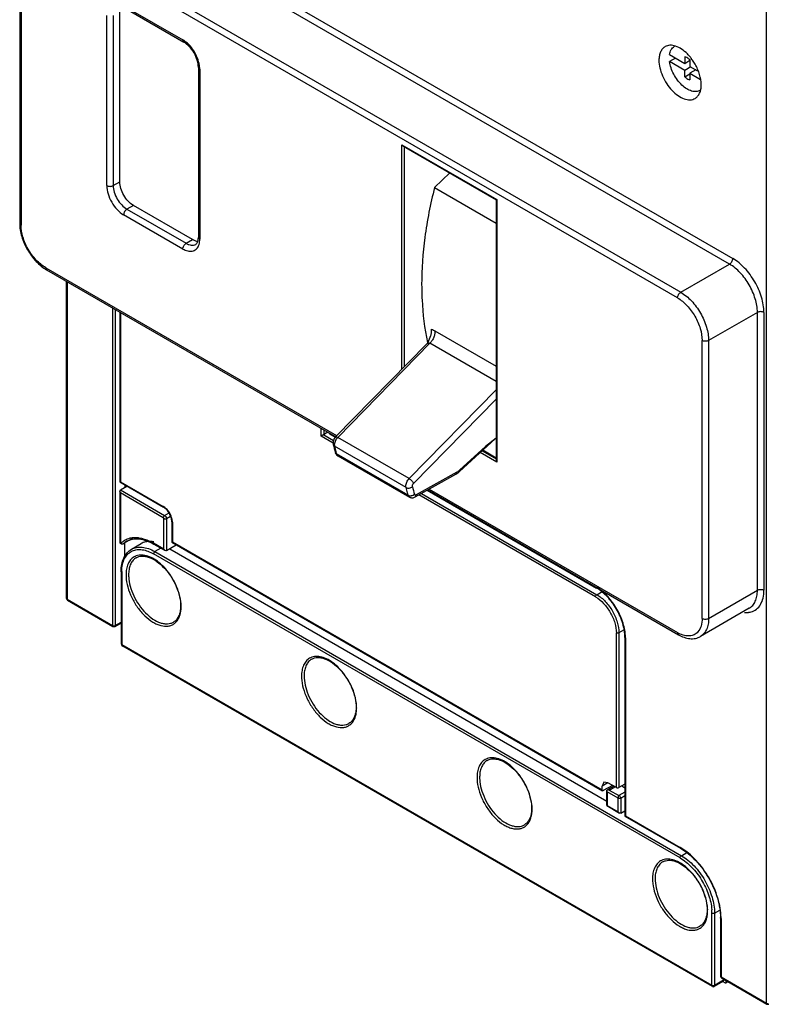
# Model space of a CAD drawing. Header units: millimetres. Extents: x 20 to 158, y 29 to 220.
# Tile 1 of 9: x 20 to 102, y 29 to 137. Entities that reach past the tile are written whole.
import ezdxf

# ---------------------------------------------------------------- set-up
doc = ezdxf.new("R2010")
doc.units = ezdxf.units.MM
doc.header["$LTSCALE"] = 16.212706
doc.layers.get('0').update_dxf_attribs({"linetype": 'CONTINUOUS'})

msp = doc.modelspace()

# ---------------------------------------------------------------- linework, layer by layer
at = {"color": 7, "linetype": 'Continuous'}
for p, q in [((29.24, 150.24), (97.97, 110.55)), ((97.62, 109.94), (28.88, 149.62)), ((91.96, 106.27), (23.23, 145.95)), ((23.58, 146.56), (92.31, 106.88)), ((20.4, 144.61), (20.4, 114.4)), ((20.55, 144.4), (20.55, 114.19)), ((101.65, 29.57), (101.65, 143.71)), ((31.29, 118.89), (31.29, 137.38)), ((31.71, 138.04), (38.15, 134.32)), ((31.82, 137.81), (38.25, 134.09)), ((29.87, 118.48), (29.87, 136.98)), ((30.58, 136.98), (30.58, 118.48)), ((38.25, 134.09), (38.15, 134.32)), ((91.1, 132.73), (92.75, 131.77)), ((91.75, 132.35), (91.1, 131.97)), ((92.75, 131.01), (91.1, 131.97)), ((92.75, 132.49), (92.75, 131.77)), ((92.75, 131.77), (93.32, 132.1)), ((93.32, 132.06), (93.27, 132.08)), ((93.32, 132.16), (93.32, 131.44)), ((39.84, 131.34), (39.84, 112.85)), ((39.99, 131.14), (39.84, 131.34)), ((39.99, 131.14), (39.99, 112.64)), ((93.41, 131.39), (92.75, 131.01)), ((92.75, 130.3), (92.75, 131.01)), ((93.32, 131.44), (94.14, 130.97)), ((93.97, 131.07), (93.32, 130.69)), ((93.32, 130.69), (93.32, 129.97)), ((93.32, 130.69), (94.47, 130.02)), ((92.75, 130.3), (93.32, 130.62)), ((94.46, 128.84), (94.42, 128.82)), ((61.98, 98.5), (61.98, 122.92)), ((61.98, 122.92), (72.3, 116.96)), ((61.98, 122.92), (62.12, 122.77)), ((62.12, 122.77), (72.24, 116.92)), ((62.26, 98.79), (62.26, 122.69)), ((30.58, 118.48), (31.29, 118.89)), ((67.18, 119.85), (65.53, 118.27)), ((65.53, 118.27), (72.24, 114.4)), ((72.24, 116.92), (72.3, 116.96)), ((72.24, 116.92), (72.24, 88.61)), ((72.3, 116.96), (72.3, 88.41)), ((32.77, 116.32), (32.07, 115.91)), ((32.07, 115.91), (38.5, 112.2)), ((39.21, 112.6), (32.77, 116.32)), ((38.15, 111.58), (31.71, 115.3)), ((20.4, 114.4), (20.55, 114.19)), ((38.5, 112.2), (39.21, 112.6)), ((39.84, 112.85), (39.99, 112.64)), ((23.23, 109.55), (23.33, 109.32)), ((23.23, 109.55), (54.85, 91.29)), ((23.33, 109.32), (54.78, 91.16)), ((92.31, 106.88), (97.62, 109.94)), ((25.5, 73.57), (25.5, 108.07)), ((25.56, 108.03), (25.56, 73.49)), ((30.51, 105.17), (30.51, 70.64)), ((30.79, 105.01), (30.79, 70.64)), ((31.3, 104.73), (31.3, 86.25)), ((31.36, 104.65), (31.36, 86.28)), ((100.65, 104.69), (95.35, 101.63)), ((100.65, 74.48), (100.65, 104.69)), ((101.36, 104.69), (101.36, 74.48)), ((65.55, 102.7), (72.24, 98.84)), ((54.77, 91.14), (64.7, 101.28)), ((65.02, 101.33), (55, 91.1)), ((64.83, 101.45), (64.7, 101.28)), ((64.77, 101.42), (64.77, 101.39)), ((64.79, 101.45), (64.8, 101.41)), ((72.24, 97.16), (65.02, 101.33)), ((94.64, 71.42), (94.64, 101.63)), ((95.35, 101.63), (95.35, 71.42)), ((72.24, 96.27), (62.77, 86.61)), ((63.25, 86.1), (72.24, 95.27)), ((53.2, 91.22), (53.2, 92.04)), ((53.94, 91.65), (53.2, 91.22)), ((54.5, 90.47), (53.2, 91.22)), ((53.49, 91.91), (53.49, 91.39)), ((53.49, 91.39), (54.55, 90.77)), ((54.2, 91.5), (54.14, 91.47)), ((54.14, 91.47), (54.75, 91.11)), ((54.14, 91.47), (54.14, 91.47)), ((62.77, 86.61), (55, 91.1)), ((72.24, 91.02), (71.06, 90.1)), ((54.51, 90.31), (54.65, 90.13)), ((62.43, 85.64), (54.65, 90.13)), ((68.24, 87.38), (72.14, 90.93)), ((71.06, 90.1), (68.26, 87.55)), ((54.73, 89.47), (54.87, 89.3)), ((54.79, 89.57), (54.81, 89.5)), ((62.65, 84.81), (54.87, 89.3)), ((55.01, 89.1), (62.79, 84.61)), ((72.3, 88.41), (70.5, 89.45)), ((70.72, 89.65), (72.24, 88.77)), ((72.24, 88.85), (70.78, 89.7)), ((72.24, 88.61), (72.3, 88.41)), ((63.43, 84.62), (67.84, 87.09)), ((67.95, 87.32), (63.54, 84.85)), ((67.84, 87.09), (67.95, 87.32)), ((68.26, 87.55), (68.24, 87.38)), ((31.36, 86.28), (31.3, 86.25)), ((31.3, 86.25), (36.06, 83.5)), ((31.36, 86.28), (36.02, 83.59)), ((31.36, 85.38), (32.07, 85.8)), ((31.85, 85.93), (31.85, 85.67)), ((31.3, 85.25), (31.36, 85.38)), ((31.36, 85.06), (31.3, 85.25)), ((31.3, 85.25), (31.3, 79.67)), ((31.36, 85.38), (36.16, 82.61)), ((36.02, 82.36), (31.36, 85.06)), ((31.36, 85.06), (31.36, 79.59)), ((63.54, 84.85), (63.43, 84.62)), ((83.04, 73.75), (63.83, 84.84)), ((64.12, 85), (83.19, 73.99)), ((64.74, 85.35), (83.16, 74.71)), ((64.8, 85.38), (92.06, 69.64)), ((64.95, 85.46), (91.96, 69.87)), ((36.16, 82.61), (36.65, 82.89)), ((36.82, 82.5), (36.38, 82.24)), ((36.09, 78.93), (36.09, 82.24)), ((36.38, 82.24), (36.38, 78.76)), ((36.95, 81.95), (36.95, 79.72)), ((37.01, 81.87), (37.01, 79.75)), ((31.39, 79.57), (31.36, 79.59)), ((32.77, 80.16), (31.71, 79.54)), ((31.85, 78.16), (31.85, 79.63)), ((32.56, 78.93), (33.62, 79.54)), ((36.09, 78.93), (34.97, 79.58)), ((35.01, 79.48), (36.23, 78.78)), ((37.44, 79.37), (36.38, 78.76)), ((37.01, 79.75), (36.95, 79.72)), ((36.95, 79.72), (83.79, 52.67)), ((37.01, 79.75), (83.75, 52.76)), ((37.44, 79.44), (37.44, 79.37)), ((92.24, 45.37), (34.97, 78.43)), ((35.76, 79.05), (35.11, 78.68)), ((35.11, 78.68), (92.38, 45.61)), ((36.23, 78.78), (36.09, 78.93)), ((36.38, 78.76), (36.23, 78.78)), ((36.73, 78.97), (84.26, 51.53)), ((31.44, 76.51), (31.44, 68.68)), ((31.5, 76.43), (31.5, 68.59)), ((83.19, 73.99), (83.85, 74.38)), ((95.35, 71.42), (100.65, 74.48)), ((25.56, 73.49), (30.51, 70.64)), ((25.6, 73.4), (30.55, 70.54)), ((99.76, 72.51), (94.46, 69.45)), ((30.75, 70.54), (31.44, 70.94)), ((30.79, 70.64), (31.44, 71.01)), ((85.31, 53.01), (85.31, 69.83)), ((86.09, 70.12), (85.59, 69.83)), ((85.59, 69.83), (85.59, 53.01)), ((92.06, 69.64), (91.96, 69.87)), ((31.44, 68.68), (31.44, 68.67)), ((31.5, 68.59), (95.71, 31.53)), ((31.63, 68.39), (31.5, 68.59)), ((86.24, 69.37), (86.24, 49.9)), ((86.3, 69.29), (86.3, 49.94)), ((95.75, 31.37), (31.63, 68.39)), ((83.94, 53.59), (83.75, 53.17)), ((84.39, 53.54), (83.75, 53.17)), ((84.39, 53.54), (83.94, 53.59)), ((85.31, 53.01), (84.39, 53.54)), ((83.75, 52.76), (83.75, 53.17)), ((84.88, 53.25), (83.89, 52.68)), ((85.03, 53.16), (84.26, 52.72)), ((84.26, 52.72), (84.26, 52.72)), ((84.26, 51.05), (84.26, 52.72)), ((84.26, 52.72), (84.26, 52.72)), ((85.52, 51.85), (84.32, 52.55)), ((84.32, 52.55), (84.32, 51.08)), ((84.53, 52.75), (85.14, 53.11)), ((84.53, 52.75), (85.59, 52.14)), ((86.24, 53.39), (85.59, 53.01)), ((86.24, 52.52), (85.59, 52.14)), ((85.9, 53.19), (86.24, 52.99)), ((85.52, 50.39), (85.52, 51.85)), ((86.24, 52.1), (85.8, 51.84)), ((85.8, 51.84), (85.8, 50.23)), ((84.26, 51.05), (84.32, 51.08)), ((84.26, 51.05), (85.66, 50.24)), ((84.32, 51.08), (85.52, 50.39)), ((85.66, 50.24), (85.52, 50.39)), ((85.8, 50.23), (86.24, 50.48)), ((86.16, 50.43), (86.24, 50.38)), ((85.8, 50.23), (85.66, 50.24)), ((86.3, 49.94), (86.24, 49.9)), ((86.24, 49.9), (92.28, 46.42)), ((86.3, 49.94), (92.24, 46.51)), ((92.38, 45.61), (92.96, 45.94)), ((95.99, 39.36), (96.56, 39.69)), ((95.71, 31.53), (95.71, 39.36)), ((95.99, 39.36), (95.99, 31.53)), ((96.64, 38.87), (96.64, 32.51)), ((96.7, 38.79), (96.7, 32.42)), ((95.99, 31.53), (97.05, 32.14)), ((96.7, 32.42), (101.65, 29.57)), ((96.74, 32.33), (101.69, 29.47)), ((96.97, 31.95), (97.05, 32.14)), ((95.75, 31.37), (95.71, 31.53)), ((96.97, 31.95), (95.95, 31.37)), ((95.95, 31.37), (95.99, 31.53)), ((96.88, 31.91), (97.13, 31.77)), ((97.48, 31.91), (97.23, 31.76)), ((97.27, 31.85), (97.27, 32.03)), ((97.42, 31.94), (97.27, 31.85))]:
    msp.add_line(p, q, dxfattribs=at)
for points in [[(31.44, 68.68), (31.46, 68.58), (31.52, 68.47), (31.63, 68.39)], [(95.75, 31.37), (95.86, 31.34), (95.95, 31.37)]]:
    msp.add_lwpolyline(points, dxfattribs=at)
for centre, radius, start, end in [((92.1, 132.84), 0.923, 119.9879, 122.3571), ((89.08, 128.95), 5.52, 32.3121, 37.4482), ((89.01, 128.91), 5.61, 29.7199, 32.3136), ((93.96, 129.62), 0.926, 299.9911, 304.2705), ((52.52, 92.04), 0.682, 0.0301, 3.155), ((52.61, 91.57), 1.53, 355.921, 358.3907), ((55.97, 90.16), 1.36, 140.5084, 149.5323), ((55.86, 90.25), 1.21, 135.639, 140.5206), ((87.09, 98.44), 33.58, 194.016, 195.4865), ((55.17, 90.26), 0.54, 188.8521, 193.9567), ((87.36, 98.3), 33.72, 194.0178, 194.5053), ((86.94, 98.19), 33.29, 194.5053, 194.9971), ((86.47, 98.06), 32.8, 195.1392, 195.4933), ((55.15, 89.33), 0.267, 230.7491, 239.9526), ((67.22, 88.62), 1.49, 299.3512, 304.0926), ((95.02, 93.69), 32.87, 194.0112, 195.4912), ((94.93, 93.75), 33.5, 194.0162, 194.9955), ((94.31, 93.59), 32.86, 194.9971, 195.4931), ((35.33, 82.39), 1.38, 56.605, 59.9672), ((35.63, 81.87), 1.38, 0.0334, 3.3954), ((32.91, 78.01), 2.17, 126.7152, 134.3009), ((32.88, 78.05), 2.12, 121.9362, 126.6908), ((33.1, 77.99), 2.08, 126.8702, 131.9304), ((32.87, 78.06), 2.11, 115.3346, 121.9275), ((33.08, 78.02), 2.05, 120.0096, 126.8631), ((32.97, 77.53), 2.65, 90.1428, 94.491), ((32.94, 76.93), 3.26, 81.8328, 82.1417), ((33.56, 76.86), 1.44, 109.2327, 115.3131), ((36.02, 76.43), 4.51, 179.1001, 180.0017), ((35.95, 76.16), 3.7, 178.0094, 180.0095), ((36.21, 76.16), 3.97, 180.0125, 183.1512), ((30.78, 72.02), 7.28, 24.6306, 36.6891), ((31.17, 72.19), 6.85, 18.8008, 24.6915), ((25.7, 73.57), 0.2, 180, 240.0006), ((33.77, 72.7), 4.19, 1.0978, 2.0284), ((33.95, 72.7), 4.02, 359.1895, 1.1048), ((34.13, 72.7), 3.83, 358.0042, 359.1836), ((30.65, 70.72), 0.2, 240.0006, 299.9999), ((30.66, 70.91), 0.309, 278.8441, 283.9649), ((93.66, 72.81), 3.4, 239.9811, 242.9738), ((82.03, 69.29), 4.27, 0.0034, 1.0777), ((52.65, 65.84), 1.44, 109.2327, 115.3131), ((49.87, 60.99), 7.28, 24.5709, 36.6643), ((55.04, 65.14), 3.7, 178.0094, 180.0095), ((55.33, 65.14), 3.99, 180.0229, 183.0239), ((50.27, 61.17), 6.85, 18.7638, 24.6298), ((52.87, 61.68), 4.19, 1.0586, 2.0286), ((53.23, 61.68), 3.83, 358.0035, 359.0602), ((53.05, 61.68), 4.01, 359.0676, 1.0662), ((71.75, 54.82), 1.44, 109.2012, 115.2873), ((74.13, 54.12), 3.7, 177.9514, 180.0103), ((74.42, 54.12), 3.99, 180.0221, 182.9712), ((68.97, 49.97), 7.28, 24.5384, 36.6363), ((69.36, 50.14), 6.85, 18.7303, 24.5966), ((71.97, 50.65), 4.18, 1.0035, 1.974), ((72.15, 50.66), 4, 359.0113, 1.0111), ((72.33, 50.65), 3.82, 357.9443, 359.004), ((89.26, 41.34), 5.97, 59.2099, 59.9988), ((90.84, 43.79), 1.44, 109.2327, 115.3131), ((93.23, 43.1), 3.7, 178.0094, 180.0095), ((93.5, 43.1), 3.97, 180.0137, 183.3031), ((88.06, 38.95), 7.28, 24.7079, 36.7218), ((88.44, 39.12), 6.86, 18.8493, 24.7713), ((91.05, 39.63), 4.2, 1.1491, 2.0282), ((91.21, 39.63), 4.03, 359.349, 1.1553), ((90.73, 39.36), 4.98, 0.078, 4.2932), ((91.4, 39.63), 3.84, 358.0053, 359.3452), ((90.73, 38.79), 5.97, 0.0018, 0.7906), ((96.84, 32.51), 0.2, 180, 240.0006), ((101.79, 29.65), 0.2, 240.0006, 299.9999)]:
    msp.add_arc(centre, radius, start, end, dxfattribs=at)
for points, knots in [([(38.32, 134.21), (38.31, 134.22), (38.25, 134.26), (38.19, 134.3), (38.15, 134.32)], [0, 0, 0, 0, 0.254534, 1, 1, 1, 1]), ([(39.84, 131.34), (39.84, 131.6), (39.74, 132.15), (39.4, 132.92), (38.9, 133.6), (38.47, 133.97), (38.25, 134.09)], [0, 0, 0, 0, 0.232547, 0.499995, 0.767448, 1, 1, 1, 1]), ([(39.98, 131.34), (39.96, 131.61), (39.83, 132.17), (39.47, 132.96), (38.97, 133.67), (38.55, 134.06), (38.32, 134.21)], [0, 0, 0, 0, 0.240193, 0.500001, 0.759809, 1, 1, 1, 1]), ([(90.62, 133.59), (90.51, 133.52), (90.31, 133.36), (90.1, 133.01), (89.97, 132.58), (89.94, 132.26), (89.94, 132.1)], [0, 0, 0, 0, 0.217766, 0.450897, 0.71037, 1, 1, 1, 1]), ([(93.04, 132.8), (92.85, 132.99), (92.45, 133.33), (91.8, 133.67), (91.25, 133.76), (90.86, 133.7), (90.69, 133.63), (90.62, 133.59)], [0, 0, 0, 0, 0.304439, 0.57142, 0.798661, 0.901247, 1, 1, 1, 1]), ([(91.1, 132.73), (91.12, 132.91), (91.21, 133.18), (91.42, 133.47), (91.54, 133.57), (91.61, 133.62)], [0, 0, 0, 0, 0.533767, 0.772416, 1, 1, 1, 1]), ([(93.47, 132.31), (93.43, 132.35), (93.3, 132.52), (93.15, 132.68), (93.04, 132.8)], [0, 0, 0, 0, 0.254084, 1, 1, 1, 1]), ([(89.94, 132.1), (89.94, 131.82), (90.02, 131.24), (90.31, 130.38), (90.76, 129.55), (91.33, 128.83), (91.97, 128.26), (92.64, 127.89), (93.21, 127.78), (93.61, 127.84), (93.79, 127.91), (93.87, 127.96)], [0, 0, 0, 0, 0.128745, 0.270397, 0.417613, 0.562017, 0.695748, 0.813063, 0.912471, 0.95712, 1, 1, 1, 1]), ([(94.42, 128.82), (94.3, 128.75), (93.98, 128.66), (93.46, 128.74), (92.93, 128.99), (92.41, 129.41), (91.93, 129.95), (91.53, 130.59), (91.24, 131.26), (91.13, 131.74), (91.1, 131.97)], [0, 0, 0, 0, 0.086721, 0.184486, 0.298671, 0.42884, 0.570755, 0.718006, 0.86344, 1, 1, 1, 1]), ([(93.32, 132.16), (93.27, 132.2), (93.1, 132.34), (92.91, 132.45), (92.75, 132.49)], [0, 0, 0, 0, 0.277105, 1, 1, 1, 1]), ([(39.99, 131.14), (39.99, 131.15), (39.99, 131.22), (39.98, 131.29), (39.98, 131.34)], [0, 0, 0, 0, 0.245438, 1, 1, 1, 1]), ([(94.54, 129.44), (94.54, 129.82), (94.4, 130.6), (94.08, 131.33), (93.88, 131.69)], [0, 0, 0, 0, 0.474509, 1, 1, 1, 1]), ([(92.75, 130.3), (92.8, 130.26), (92.96, 130.11), (93.16, 130.01), (93.32, 129.97)], [0, 0, 0, 0, 0.277105, 1, 1, 1, 1]), ([(93.87, 127.96), (93.97, 128.02), (94.17, 128.19), (94.39, 128.54), (94.52, 128.97), (94.54, 129.28), (94.54, 129.44)], [0, 0, 0, 0, 0.217766, 0.450897, 0.71037, 1, 1, 1, 1]), ([(32.77, 116.32), (32.56, 116.44), (32.16, 116.78), (31.7, 117.41), (31.38, 118.13), (31.29, 118.65), (31.29, 118.89)], [0, 0, 0, 0, 0.237252, 0.499999, 0.762746, 1, 1, 1, 1]), ([(29.87, 118.48), (29.87, 118.18), (29.99, 117.55), (30.38, 116.65), (30.96, 115.86), (31.45, 115.45), (31.71, 115.3)], [0, 0, 0, 0, 0.237254, 0.500001, 0.762748, 1, 1, 1, 1]), ([(29.87, 118.48), (29.93, 118.45), (30.04, 118.41), (30.23, 118.39), (30.42, 118.41), (30.53, 118.45), (30.58, 118.48)], [0, 0, 0, 0, 0.237219, 0.500001, 0.762782, 1, 1, 1, 1]), ([(30.58, 118.48), (30.58, 118.24), (30.67, 117.73), (30.99, 117), (31.46, 116.37), (31.86, 116.03), (32.07, 115.91)], [0, 0, 0, 0, 0.237248, 0.500001, 0.762753, 1, 1, 1, 1]), ([(65.53, 118.27), (65.08, 116.48), (64.39, 112.98), (64.13, 109.41), (64.13, 107.68)], [0, 0, 0, 0, 0.516633, 1, 1, 1, 1]), ([(32.07, 115.91), (32.02, 115.88), (31.92, 115.8), (31.81, 115.65), (31.74, 115.48), (31.71, 115.36), (31.71, 115.3)], [0, 0, 0, 0, 0.237217, 0.499998, 0.76278, 1, 1, 1, 1]), ([(20.4, 114.4), (20.4, 113.91), (20.58, 112.9), (21.2, 111.48), (22.12, 110.22), (22.91, 109.56), (23.33, 109.32)], [0, 0, 0, 0, 0.239477, 0.500004, 0.760529, 1, 1, 1, 1]), ([(23.23, 109.55), (22.85, 109.77), (22.13, 110.38), (21.29, 111.52), (20.71, 112.83), (20.55, 113.75), (20.55, 114.19)], [0, 0, 0, 0, 0.23724, 0.499999, 0.762759, 1, 1, 1, 1]), ([(39.83, 112.4), (39.78, 112.4), (39.56, 112.43), (39.35, 112.52), (39.21, 112.6)], [0, 0, 0, 0, 0.228515, 1, 1, 1, 1]), ([(39.55, 112.09), (39.59, 112.11), (39.67, 112.18), (39.76, 112.34), (39.83, 112.57), (39.84, 112.75), (39.84, 112.85)], [0, 0, 0, 0, 0.156726, 0.365309, 0.645306, 1, 1, 1, 1]), ([(39.86, 111.93), (39.88, 111.98), (39.96, 112.21), (39.99, 112.46), (39.99, 112.64)], [0, 0, 0, 0, 0.230899, 1, 1, 1, 1]), ([(38.15, 111.58), (38.15, 111.64), (38.17, 111.76), (38.25, 111.93), (38.36, 112.09), (38.45, 112.17), (38.5, 112.2)], [0, 0, 0, 0, 0.23722, 0.500002, 0.762783, 1, 1, 1, 1]), ([(38.15, 111.58), (38.32, 111.49), (38.65, 111.34), (39.1, 111.32), (39.4, 111.42), (39.66, 111.59), (39.79, 111.79), (39.86, 111.93)], [0, 0, 0, 0, 0.291361, 0.537836, 0.651118, 0.763076, 1, 1, 1, 1]), ([(38.5, 112.2), (38.59, 112.14), (38.78, 112.05), (39.06, 111.99), (39.32, 111.99), (39.48, 112.05), (39.55, 112.09)], [0, 0, 0, 0, 0.289535, 0.549106, 0.782249, 1, 1, 1, 1]), ([(97.62, 109.94), (97.67, 109.97), (97.76, 110.05), (97.87, 110.2), (97.95, 110.37), (97.97, 110.5), (97.97, 110.55)], [0, 0, 0, 0, 0.237217, 0.499998, 0.76278, 1, 1, 1, 1]), ([(101.36, 104.69), (101.36, 105.24), (101.15, 106.41), (100.42, 108.06), (99.36, 109.51), (98.45, 110.28), (97.97, 110.55)], [0, 0, 0, 0, 0.237241, 0.500001, 0.76276, 1, 1, 1, 1]), ([(100.65, 104.69), (100.65, 105.19), (100.46, 106.23), (99.81, 107.71), (98.86, 109.01), (98.05, 109.69), (97.62, 109.94)], [0, 0, 0, 0, 0.237238, 0.500001, 0.762763, 1, 1, 1, 1]), ([(64.13, 107.68), (64.13, 107.14), (64.18, 105.04), (64.44, 102.94), (64.77, 101.42)], [0, 0, 0, 0, 0.261312, 1, 1, 1, 1]), ([(91.96, 106.27), (91.96, 106.33), (91.98, 106.45), (92.06, 106.62), (92.17, 106.77), (92.26, 106.85), (92.31, 106.88)], [0, 0, 0, 0, 0.23722, 0.500002, 0.762783, 1, 1, 1, 1]), ([(91.96, 106.27), (92.34, 106.05), (93.06, 105.44), (93.9, 104.29), (94.47, 102.99), (94.64, 102.07), (94.64, 101.63)], [0, 0, 0, 0, 0.23724, 0.499999, 0.762759, 1, 1, 1, 1]), ([(92.31, 106.88), (92.74, 106.63), (93.56, 105.95), (94.51, 104.65), (95.16, 103.17), (95.35, 102.12), (95.35, 101.63)], [0, 0, 0, 0, 0.237237, 0.499999, 0.762762, 1, 1, 1, 1]), ([(101.36, 104.69), (101.31, 104.72), (101.19, 104.76), (101, 104.78), (100.82, 104.76), (100.7, 104.72), (100.65, 104.69)], [0, 0, 0, 0, 0.237219, 0.500001, 0.762782, 1, 1, 1, 1]), ([(64.83, 101.45), (64.95, 101.68), (65.11, 102.03), (65.22, 102.51), (65.22, 102.74), (65.21, 102.85)], [0, 0, 0, 0, 0.53224, 0.779759, 1, 1, 1, 1]), ([(65.21, 102.85), (65.24, 102.84), (65.36, 102.8), (65.47, 102.75), (65.55, 102.7)], [0, 0, 0, 0, 0.231301, 1, 1, 1, 1]), ([(65.55, 102.7), (65.57, 102.59), (65.56, 102.35), (65.46, 101.98), (65.28, 101.63), (65.11, 101.42), (65.02, 101.33)], [0, 0, 0, 0, 0.213824, 0.472435, 0.746593, 1, 1, 1, 1]), ([(64.7, 101.28), (64.71, 101.29), (64.74, 101.32), (64.79, 101.34), (64.82, 101.35)], [0, 0, 0, 0, 0.262356, 1, 1, 1, 1]), ([(64.82, 101.35), (64.85, 101.36), (64.92, 101.37), (64.99, 101.35), (65.02, 101.33)], [0, 0, 0, 0, 0.490108, 1, 1, 1, 1]), ([(95.35, 101.63), (95.3, 101.6), (95.18, 101.56), (94.99, 101.54), (94.81, 101.56), (94.69, 101.6), (94.64, 101.63)], [0, 0, 0, 0, 0.237218, 0.499999, 0.762781, 1, 1, 1, 1]), ([(54.77, 91.14), (54.66, 91.03), (54.5, 90.77), (54.47, 90.45), (54.51, 90.31)], [0, 0, 0, 0, 0.506696, 1, 1, 1, 1]), ([(54.77, 91.14), (54.79, 91.16), (54.85, 91.16), (54.92, 91.14), (54.97, 91.11), (55, 91.1)], [0, 0, 0, 0, 0.365448, 0.649704, 1, 1, 1, 1]), ([(54.68, 90.55), (54.67, 90.53), (54.65, 90.44), (54.63, 90.35), (54.63, 90.28)], [0, 0, 0, 0, 0.264383, 1, 1, 1, 1]), ([(54.63, 90.28), (54.63, 90.27), (54.63, 90.24), (54.64, 90.2), (54.64, 90.18)], [0, 0, 0, 0, 0.258323, 1, 1, 1, 1]), ([(54.8, 90.85), (54.79, 90.82), (54.74, 90.73), (54.7, 90.63), (54.68, 90.55)], [0, 0, 0, 0, 0.254312, 1, 1, 1, 1]), ([(54.73, 89.47), (54.75, 89.39), (54.82, 89.25), (54.94, 89.14), (55.01, 89.1)], [0, 0, 0, 0, 0.499041, 1, 1, 1, 1]), ([(54.87, 89.3), (54.87, 89.28), (54.9, 89.21), (54.94, 89.15), (54.98, 89.12)], [0, 0, 0, 0, 0.270533, 1, 1, 1, 1]), ([(67.84, 87.09), (67.88, 87.11), (68.02, 87.19), (68.15, 87.3), (68.24, 87.38)], [0, 0, 0, 0, 0.243679, 1, 1, 1, 1]), ([(68.26, 87.55), (68.24, 87.53), (68.18, 87.47), (68.11, 87.42), (68.05, 87.38)], [0, 0, 0, 0, 0.257238, 1, 1, 1, 1]), ([(62.41, 85.79), (62.41, 85.93), (62.49, 86.24), (62.66, 86.5), (62.77, 86.61)], [0, 0, 0, 0, 0.48176, 1, 1, 1, 1]), ([(62.43, 85.64), (62.43, 85.65), (62.41, 85.7), (62.41, 85.75), (62.41, 85.79)], [0, 0, 0, 0, 0.237481, 1, 1, 1, 1]), ([(62.43, 85.64), (62.53, 85.58), (62.79, 85.55), (63.03, 85.65), (63.12, 85.73)], [0, 0, 0, 0, 0.484755, 1, 1, 1, 1]), ([(62.77, 86.61), (62.82, 86.58), (62.93, 86.51), (63.06, 86.38), (63.18, 86.24), (63.23, 86.14), (63.25, 86.1)], [0, 0, 0, 0, 0.248861, 0.522547, 0.784403, 1, 1, 1, 1]), ([(63.12, 85.73), (63.11, 85.79), (63.13, 85.93), (63.2, 86.04), (63.25, 86.1)], [0, 0, 0, 0, 0.463233, 1, 1, 1, 1]), ([(62.79, 84.61), (62.76, 84.63), (62.69, 84.69), (62.66, 84.77), (62.65, 84.81)], [0, 0, 0, 0, 0.47377, 1, 1, 1, 1]), ([(62.65, 84.81), (62.67, 84.8), (62.78, 84.75), (62.9, 84.74), (62.99, 84.75)], [0, 0, 0, 0, 0.231162, 1, 1, 1, 1]), ([(62.79, 84.61), (62.89, 84.55), (63.12, 84.49), (63.34, 84.56), (63.43, 84.62)], [0, 0, 0, 0, 0.500603, 1, 1, 1, 1]), ([(62.99, 84.75), (63.02, 84.76), (63.15, 84.78), (63.27, 84.85), (63.34, 84.91)], [0, 0, 0, 0, 0.256381, 1, 1, 1, 1]), ([(63.38, 84.84), (63.38, 84.85), (63.36, 84.87), (63.35, 84.89), (63.34, 84.91)], [0, 0, 0, 0, 0.234978, 1, 1, 1, 1]), ([(63.45, 84.82), (63.45, 84.82), (63.42, 84.82), (63.4, 84.83), (63.38, 84.84)], [0, 0, 0, 0, 0.264112, 1, 1, 1, 1]), ([(63.54, 84.85), (63.53, 84.84), (63.51, 84.83), (63.48, 84.82), (63.45, 84.82)], [0, 0, 0, 0, 0.272759, 1, 1, 1, 1]), ([(36.06, 83.5), (36.05, 83.5), (36.03, 83.53), (36.02, 83.57), (36.02, 83.59)], [0, 0, 0, 0, 0.449976, 1, 1, 1, 1]), ([(37.01, 81.95), (37, 82.1), (36.94, 82.42), (36.74, 82.86), (36.45, 83.25), (36.22, 83.46), (36.09, 83.54)], [0, 0, 0, 0, 0.239467, 0.500001, 0.760535, 1, 1, 1, 1]), ([(36.02, 82.36), (36.02, 82.41), (36.06, 82.51), (36.12, 82.58), (36.16, 82.61)], [0, 0, 0, 0, 0.499743, 1, 1, 1, 1]), ([(36.95, 81.95), (36.95, 82.1), (36.9, 82.41), (36.71, 82.84), (36.43, 83.22), (36.19, 83.42), (36.06, 83.5)], [0, 0, 0, 0, 0.233966, 0.499995, 0.766028, 1, 1, 1, 1]), ([(36.16, 82.61), (36.23, 82.57), (36.33, 82.46), (36.38, 82.31), (36.38, 82.24)], [0, 0, 0, 0, 0.49975, 1, 1, 1, 1]), ([(36.02, 82.36), (36.04, 82.35), (36.08, 82.31), (36.09, 82.26), (36.09, 82.24)], [0, 0, 0, 0, 0.499548, 1, 1, 1, 1]), ([(36.38, 82.24), (36.33, 82.22), (36.23, 82.2), (36.13, 82.22), (36.09, 82.24)], [0, 0, 0, 0, 0.499741, 1, 1, 1, 1]), ([(37.01, 81.87), (37, 81.88), (36.97, 81.9), (36.95, 81.94), (36.95, 81.95)], [0, 0, 0, 0, 0.550026, 1, 1, 1, 1]), ([(31.3, 79.67), (31.3, 79.65), (31.31, 79.62), (31.34, 79.6), (31.36, 79.59)], [0, 0, 0, 0, 0.449959, 1, 1, 1, 1]), ([(31.39, 79.57), (31.4, 79.56), (31.43, 79.54), (31.47, 79.53), (31.5, 79.52)], [0, 0, 0, 0, 0.233254, 1, 1, 1, 1]), ([(31.5, 79.52), (31.54, 79.52), (31.61, 79.51), (31.68, 79.53), (31.71, 79.54)], [0, 0, 0, 0, 0.516193, 1, 1, 1, 1]), ([(32.76, 80.17), (32.69, 80.17), (32.42, 80.14), (32.15, 80.06), (31.97, 79.97)], [0, 0, 0, 0, 0.257159, 1, 1, 1, 1]), ([(32.06, 79.8), (32.25, 79.91), (32.69, 80.06), (33.42, 80.08), (34.22, 79.89), (34.74, 79.64), (35.01, 79.48)], [0, 0, 0, 0, 0.211833, 0.44251, 0.703891, 1, 1, 1, 1]), ([(33.38, 80.15), (33.35, 80.16), (33.21, 80.18), (33.07, 80.18), (32.97, 80.18)], [0, 0, 0, 0, 0.25528, 1, 1, 1, 1]), ([(34.97, 79.58), (34.84, 79.65), (34.34, 79.91), (33.8, 80.09), (33.4, 80.15)], [0, 0, 0, 0, 0.269335, 1, 1, 1, 1]), ([(34.26, 79.76), (34.21, 79.75), (33.98, 79.71), (33.77, 79.63), (33.62, 79.54)], [0, 0, 0, 0, 0.256007, 1, 1, 1, 1]), ([(35, 79.74), (34.94, 79.75), (34.69, 79.79), (34.44, 79.79), (34.26, 79.76)], [0, 0, 0, 0, 0.2617, 1, 1, 1, 1]), ([(34.97, 79.58), (34.97, 79.56), (34.97, 79.52), (34.99, 79.49), (35.01, 79.48)], [0, 0, 0, 0, 0.550024, 1, 1, 1, 1]), ([(31.44, 76.51), (31.44, 76.78), (31.48, 77.28), (31.69, 77.97), (32.04, 78.55), (32.38, 78.83), (32.56, 78.93)], [0, 0, 0, 0, 0.282949, 0.54021, 0.775928, 1, 1, 1, 1]), ([(31.5, 76.5), (31.51, 76.76), (31.55, 77.25), (31.78, 77.92), (32.15, 78.44), (32.49, 78.67), (32.67, 78.75)], [0, 0, 0, 0, 0.290466, 0.548665, 0.780628, 1, 1, 1, 1]), ([(32.56, 78.93), (32.73, 79.03), (33.11, 79.17), (33.75, 79.18), (34.44, 79.02), (34.88, 78.81), (35.11, 78.68)], [0, 0, 0, 0, 0.217787, 0.450916, 0.7103, 1, 1, 1, 1]), ([(32.67, 78.75), (32.83, 78.82), (33.18, 78.92), (33.76, 78.9), (34.37, 78.74), (34.77, 78.55), (34.97, 78.43)], [0, 0, 0, 0, 0.217973, 0.452706, 0.712491, 1, 1, 1, 1]), ([(35.72, 77.35), (35.5, 77.54), (35.07, 77.86), (34.38, 78.2), (33.71, 78.34), (33.28, 78.28), (33.09, 78.22)], [0, 0, 0, 0, 0.296613, 0.561473, 0.793585, 1, 1, 1, 1]), ([(33.09, 78.01), (33.18, 78.07), (33.38, 78.15), (33.73, 78.2), (34.1, 78.17), (34.66, 78.01), (35.39, 77.6), (36.19, 76.88), (36.91, 75.95), (37.46, 74.9), (37.82, 73.81), (37.91, 73.08), (37.91, 72.73)], [0, 0, 0, 0, 0.039265, 0.081087, 0.126997, 0.177951, 0.295542, 0.431308, 0.578376, 0.728065, 0.871302, 1, 1, 1, 1]), ([(35.11, 78.68), (35.07, 78.65), (35, 78.58), (34.97, 78.48), (34.97, 78.43)], [0, 0, 0, 0, 0.499998, 1, 1, 1, 1]), ([(32.95, 78.16), (32.8, 78.09), (32.52, 77.89), (32.22, 77.46), (32.02, 76.91), (31.98, 76.51), (31.97, 76.3)], [0, 0, 0, 0, 0.220421, 0.453271, 0.711313, 1, 1, 1, 1]), ([(33.09, 78.01), (32.96, 77.94), (32.72, 77.74), (32.46, 77.34), (32.3, 76.85), (32.26, 76.48), (32.25, 76.29)], [0, 0, 0, 0, 0.219969, 0.454048, 0.712684, 1, 1, 1, 1]), ([(36.62, 76.37), (36.55, 76.46), (36.28, 76.81), (35.97, 77.13), (35.72, 77.35)], [0, 0, 0, 0, 0.257211, 1, 1, 1, 1]), ([(31.5, 76.43), (31.48, 76.44), (31.46, 76.46), (31.44, 76.5), (31.44, 76.51)], [0, 0, 0, 0, 0.550026, 1, 1, 1, 1]), ([(31.97, 76.3), (31.97, 76.27), (31.97, 76.15), (31.97, 76.03), (31.97, 75.94)], [0, 0, 0, 0, 0.245184, 1, 1, 1, 1]), ([(31.97, 75.94), (31.99, 75.56), (32.13, 74.79), (32.56, 73.66), (33.19, 72.6), (33.97, 71.69), (34.7, 71.1), (35.31, 70.78), (35.87, 70.58), (36.43, 70.53), (36.93, 70.66), (37.15, 70.79), (37.24, 70.86)], [0, 0, 0, 0, 0.133419, 0.278424, 0.427165, 0.571066, 0.702468, 0.761888, 0.816655, 0.912981, 0.956937, 1, 1, 1, 1]), ([(32.26, 75.95), (32.27, 75.6), (32.4, 74.89), (32.79, 73.85), (33.35, 72.86), (34.06, 72.01), (34.84, 71.34), (35.54, 70.97), (36.09, 70.84), (36.47, 70.81), (36.82, 70.87), (37.03, 70.96), (37.13, 71.01)], [0, 0, 0, 0, 0.131777, 0.27488, 0.422083, 0.565437, 0.697664, 0.813626, 0.865134, 0.912682, 0.957179, 1, 1, 1, 1]), ([(37.96, 72.85), (37.96, 72.97), (37.92, 73.5), (37.79, 74.01), (37.66, 74.4)], [0, 0, 0, 0, 0.235617, 1, 1, 1, 1]), ([(83.04, 73.75), (83.04, 73.8), (83.08, 73.89), (83.14, 73.97), (83.19, 73.99)], [0, 0, 0, 0, 0.500002, 1, 1, 1, 1]), ([(83.16, 74.71), (83.15, 74.72), (83.12, 74.75), (83.12, 74.78), (83.12, 74.8)], [0, 0, 0, 0, 0.449976, 1, 1, 1, 1]), ([(86.24, 69.37), (86.24, 69.87), (86.05, 70.94), (85.39, 72.44), (84.42, 73.76), (83.6, 74.46), (83.16, 74.71)], [0, 0, 0, 0, 0.23633, 0.5, 0.76367, 1, 1, 1, 1]), ([(86.3, 69.37), (86.29, 69.88), (86.09, 70.95), (85.42, 72.45), (84.45, 73.79), (83.63, 74.5), (83.19, 74.76)], [0, 0, 0, 0, 0.237947, 0.500001, 0.762054, 1, 1, 1, 1]), ([(83.19, 73.99), (83.53, 73.8), (84.17, 73.25), (84.93, 72.22), (85.44, 71.06), (85.59, 70.22), (85.59, 69.83)], [0, 0, 0, 0, 0.237237, 0.499999, 0.762762, 1, 1, 1, 1]), ([(99.76, 72.51), (99.9, 72.6), (100.17, 72.82), (100.45, 73.28), (100.62, 73.85), (100.65, 74.26), (100.65, 74.48)], [0, 0, 0, 0, 0.217786, 0.450916, 0.7103, 1, 1, 1, 1]), ([(99.98, 72.12), (100.18, 72.18), (100.59, 72.38), (101.04, 72.93), (101.31, 73.65), (101.36, 74.19), (101.36, 74.48)], [0, 0, 0, 0, 0.220881, 0.449986, 0.706703, 1, 1, 1, 1]), ([(100.65, 74.48), (100.7, 74.51), (100.82, 74.55), (101, 74.57), (101.19, 74.55), (101.31, 74.51), (101.36, 74.48)], [0, 0, 0, 0, 0.237218, 0.499999, 0.762781, 1, 1, 1, 1]), ([(25.5, 73.57), (25.5, 73.56), (25.52, 73.52), (25.54, 73.5), (25.56, 73.49)], [0, 0, 0, 0, 0.449974, 1, 1, 1, 1]), ([(25.56, 73.49), (25.56, 73.49), (25.56, 73.46), (25.57, 73.44), (25.58, 73.42)], [0, 0, 0, 0, 0.277737, 1, 1, 1, 1]), ([(83.04, 73.75), (83.37, 73.56), (83.97, 73.05), (84.68, 72.08), (85.17, 70.98), (85.31, 70.2), (85.31, 69.83)], [0, 0, 0, 0, 0.23724, 0.499999, 0.762759, 1, 1, 1, 1]), ([(37.91, 72.73), (37.9, 72.53), (37.87, 72.17), (37.72, 71.67), (37.47, 71.27), (37.25, 71.08), (37.13, 71.01)], [0, 0, 0, 0, 0.298562, 0.560616, 0.790574, 1, 1, 1, 1]), ([(37.24, 70.86), (37.35, 70.95), (37.56, 71.16), (37.78, 71.56), (37.92, 72.04), (37.96, 72.38), (37.96, 72.56)], [0, 0, 0, 0, 0.220252, 0.456318, 0.715446, 1, 1, 1, 1]), ([(99.24, 72.07), (99.27, 72.07), (99.41, 72.06), (99.55, 72.06), (99.65, 72.07)], [0, 0, 0, 0, 0.256702, 1, 1, 1, 1]), ([(99.65, 72.07), (99.67, 72.07), (99.79, 72.08), (99.89, 72.1), (99.98, 72.12)], [0, 0, 0, 0, 0.254331, 1, 1, 1, 1]), ([(94.64, 71.42), (94.64, 71.13), (94.58, 70.61), (94.34, 70.13), (94.18, 69.95)], [0, 0, 0, 0, 0.54177, 1, 1, 1, 1]), ([(95.35, 71.42), (95.35, 71.2), (95.31, 70.79), (95.15, 70.22), (94.86, 69.76), (94.6, 69.53), (94.46, 69.45)], [0, 0, 0, 0, 0.2897, 0.549084, 0.782214, 1, 1, 1, 1]), ([(94.64, 71.42), (94.69, 71.39), (94.81, 71.34), (94.99, 71.32), (95.18, 71.34), (95.3, 71.39), (95.35, 71.42)], [0, 0, 0, 0, 0.237219, 0.500001, 0.762782, 1, 1, 1, 1]), ([(30.51, 70.64), (30.52, 70.63), (30.59, 70.6), (30.65, 70.6), (30.7, 70.61)], [0, 0, 0, 0, 0.22874, 1, 1, 1, 1]), ([(30.53, 70.56), (30.53, 70.57), (30.52, 70.59), (30.51, 70.62), (30.51, 70.64)], [0, 0, 0, 0, 0.225566, 1, 1, 1, 1]), ([(30.73, 70.61), (30.74, 70.61), (30.76, 70.62), (30.78, 70.63), (30.79, 70.64)], [0, 0, 0, 0, 0.264708, 1, 1, 1, 1]), ([(30.79, 70.64), (30.79, 70.62), (30.79, 70.58), (30.77, 70.55), (30.75, 70.54)], [0, 0, 0, 0, 0.550023, 1, 1, 1, 1]), ([(85.59, 69.83), (85.55, 69.81), (85.45, 69.79), (85.35, 69.81), (85.31, 69.83)], [0, 0, 0, 0, 0.499999, 1, 1, 1, 1]), ([(92.06, 69.64), (92.26, 69.53), (92.66, 69.34), (93.29, 69.19), (93.91, 69.21), (94.29, 69.35), (94.46, 69.45)], [0, 0, 0, 0, 0.272082, 0.526072, 0.765917, 1, 1, 1, 1]), ([(94.18, 69.95), (94.07, 69.82), (93.79, 69.61), (93.27, 69.47), (92.69, 69.54), (92.31, 69.69), (92.12, 69.78)], [0, 0, 0, 0, 0.22606, 0.456, 0.71018, 1, 1, 1, 1]), ([(31.44, 68.67), (31.44, 68.66), (31.46, 68.62), (31.48, 68.6), (31.5, 68.59)], [0, 0, 0, 0, 0.442077, 1, 1, 1, 1]), ([(86.3, 69.29), (86.29, 69.3), (86.26, 69.32), (86.24, 69.35), (86.24, 69.37)], [0, 0, 0, 0, 0.550026, 1, 1, 1, 1]), ([(52.04, 67.14), (51.89, 67.07), (51.62, 66.87), (51.31, 66.44), (51.12, 65.89), (51.07, 65.49), (51.06, 65.28)], [0, 0, 0, 0, 0.220421, 0.453271, 0.711313, 1, 1, 1, 1]), ([(52.18, 66.99), (52.05, 66.92), (51.81, 66.72), (51.56, 66.32), (51.39, 65.82), (51.35, 65.46), (51.34, 65.27)], [0, 0, 0, 0, 0.219969, 0.454048, 0.712684, 1, 1, 1, 1]), ([(54.81, 66.33), (54.6, 66.51), (54.16, 66.84), (53.47, 67.18), (52.8, 67.32), (52.37, 67.26), (52.18, 67.19)], [0, 0, 0, 0, 0.296633, 0.561506, 0.793612, 1, 1, 1, 1]), ([(52.18, 66.99), (52.27, 67.04), (52.48, 67.13), (52.82, 67.18), (53.19, 67.14), (53.75, 66.99), (54.48, 66.58), (55.29, 65.85), (56, 64.92), (56.56, 63.87), (56.91, 62.78), (57, 62.04), (57, 61.7)], [0, 0, 0, 0, 0.039268, 0.081097, 0.127022, 0.177996, 0.295645, 0.431471, 0.578579, 0.728263, 0.871434, 1, 1, 1, 1]), ([(55.71, 65.34), (55.65, 65.43), (55.37, 65.78), (55.06, 66.11), (54.81, 66.33)], [0, 0, 0, 0, 0.257199, 1, 1, 1, 1]), ([(51.06, 65.28), (51.06, 65.25), (51.06, 65.13), (51.06, 65.01), (51.06, 64.92)], [0, 0, 0, 0, 0.24529, 1, 1, 1, 1]), ([(51.06, 64.92), (51.08, 64.55), (51.22, 63.77), (51.65, 62.65), (52.28, 61.59), (53.05, 60.67), (53.79, 60.08), (54.4, 59.76), (54.96, 59.56), (55.52, 59.5), (56.03, 59.64), (56.24, 59.77), (56.33, 59.84)], [0, 0, 0, 0, 0.133301, 0.278251, 0.426993, 0.570934, 0.702392, 0.761838, 0.816627, 0.912979, 0.956937, 1, 1, 1, 1]), ([(51.35, 64.93), (51.37, 64.59), (51.49, 63.87), (51.88, 62.84), (52.44, 61.85), (53.14, 60.99), (53.93, 60.32), (54.63, 59.95), (55.18, 59.81), (55.56, 59.79), (55.91, 59.85), (56.12, 59.93), (56.22, 59.99)], [0, 0, 0, 0, 0.131664, 0.274712, 0.421914, 0.565306, 0.697586, 0.813595, 0.865119, 0.912677, 0.957178, 1, 1, 1, 1]), ([(57.05, 61.82), (57.05, 61.95), (57.01, 62.47), (56.88, 62.99), (56.75, 63.37)], [0, 0, 0, 0, 0.23564, 1, 1, 1, 1]), ([(57, 61.7), (56.99, 61.5), (56.96, 61.14), (56.81, 60.64), (56.56, 60.25), (56.34, 60.06), (56.22, 59.99)], [0, 0, 0, 0, 0.298409, 0.560399, 0.790417, 1, 1, 1, 1]), ([(56.33, 59.84), (56.45, 59.93), (56.65, 60.14), (56.87, 60.54), (57.01, 61.02), (57.05, 61.36), (57.05, 61.54)], [0, 0, 0, 0, 0.220251, 0.456316, 0.715444, 1, 1, 1, 1]), ([(71.13, 56.11), (70.99, 56.04), (70.71, 55.85), (70.4, 55.42), (70.21, 54.87), (70.16, 54.47), (70.15, 54.26)], [0, 0, 0, 0, 0.22049, 0.453363, 0.711378, 1, 1, 1, 1]), ([(71.27, 55.97), (71.14, 55.9), (70.91, 55.7), (70.65, 55.3), (70.48, 54.8), (70.44, 54.44), (70.44, 54.25)], [0, 0, 0, 0, 0.220032, 0.454139, 0.712753, 1, 1, 1, 1]), ([(73.91, 55.3), (73.69, 55.49), (73.26, 55.82), (72.56, 56.15), (71.89, 56.29), (71.46, 56.24), (71.27, 56.17)], [0, 0, 0, 0, 0.296642, 0.561529, 0.793636, 1, 1, 1, 1]), ([(71.27, 55.97), (71.36, 56.02), (71.57, 56.11), (71.91, 56.15), (72.29, 56.12), (72.85, 55.96), (73.57, 55.56), (74.38, 54.83), (75.09, 53.9), (75.65, 52.84), (76.01, 51.75), (76.1, 51.02), (76.09, 50.67)], [0, 0, 0, 0, 0.039269, 0.081101, 0.127033, 0.178018, 0.295693, 0.431546, 0.578672, 0.728354, 0.871495, 1, 1, 1, 1]), ([(74.81, 54.32), (74.74, 54.41), (74.46, 54.76), (74.16, 55.08), (73.91, 55.3)], [0, 0, 0, 0, 0.257184, 1, 1, 1, 1]), ([(70.15, 54.26), (70.15, 54.23), (70.15, 54.11), (70.15, 53.99), (70.16, 53.9)], [0, 0, 0, 0, 0.245283, 1, 1, 1, 1]), ([(70.16, 53.9), (70.18, 53.53), (70.31, 52.75), (70.74, 51.63), (71.37, 50.57), (72.14, 49.65), (72.88, 49.06), (73.49, 48.73), (74.05, 48.54), (74.62, 48.48), (75.12, 48.62), (75.33, 48.74), (75.43, 48.82)], [0, 0, 0, 0, 0.133246, 0.278169, 0.426909, 0.570868, 0.702353, 0.761812, 0.816613, 0.912977, 0.956938, 1, 1, 1, 1]), ([(70.44, 53.91), (70.46, 53.57), (70.58, 52.86), (70.97, 51.82), (71.53, 50.83), (72.24, 49.96), (73.02, 49.3), (73.72, 48.93), (74.27, 48.79), (74.65, 48.77), (75, 48.82), (75.22, 48.91), (75.31, 48.97)], [0, 0, 0, 0, 0.131611, 0.274635, 0.421837, 0.565245, 0.69755, 0.81358, 0.865113, 0.912674, 0.957178, 1, 1, 1, 1]), ([(83.79, 52.67), (83.78, 52.68), (83.76, 52.71), (83.75, 52.75), (83.75, 52.76)], [0, 0, 0, 0, 0.44996, 1, 1, 1, 1]), ([(83.89, 52.68), (83.88, 52.67), (83.84, 52.66), (83.81, 52.67), (83.79, 52.67)], [0, 0, 0, 0, 0.550038, 1, 1, 1, 1]), ([(84.53, 52.75), (84.48, 52.76), (84.39, 52.75), (84.3, 52.73), (84.26, 52.72)], [0, 0, 0, 0, 0.514526, 1, 1, 1, 1]), ([(85.31, 53.01), (85.35, 52.99), (85.45, 52.97), (85.55, 52.99), (85.59, 53.01)], [0, 0, 0, 0, 0.499999, 1, 1, 1, 1]), ([(76.15, 50.8), (76.14, 50.92), (76.1, 51.45), (75.98, 51.96), (75.85, 52.34)], [0, 0, 0, 0, 0.235609, 1, 1, 1, 1]), ([(85.59, 52.14), (85.55, 52.12), (85.51, 52.04), (85.51, 51.94), (85.51, 51.88), (85.52, 51.85)], [0, 0, 0, 0, 0.465223, 0.735865, 1, 1, 1, 1]), ([(85.8, 51.84), (85.76, 51.82), (85.66, 51.8), (85.56, 51.83), (85.52, 51.85)], [0, 0, 0, 0, 0.496028, 1, 1, 1, 1]), ([(85.8, 51.84), (85.8, 51.87), (85.79, 51.93), (85.72, 52.03), (85.65, 52.11), (85.59, 52.14)], [0, 0, 0, 0, 0.207035, 0.460319, 1, 1, 1, 1]), ([(76.09, 50.67), (76.09, 50.48), (76.05, 50.11), (75.9, 49.62), (75.65, 49.22), (75.43, 49.04), (75.31, 48.97)], [0, 0, 0, 0, 0.298339, 0.5603, 0.790345, 1, 1, 1, 1]), ([(75.43, 48.82), (75.54, 48.9), (75.74, 49.11), (75.96, 49.51), (76.1, 49.99), (76.14, 50.34), (76.15, 50.52)], [0, 0, 0, 0, 0.220311, 0.4564, 0.715506, 1, 1, 1, 1]), ([(92.28, 46.42), (92.27, 46.42), (92.25, 46.45), (92.24, 46.49), (92.24, 46.51)], [0, 0, 0, 0, 0.449976, 1, 1, 1, 1]), ([(92.28, 46.42), (92.58, 46.25), (93.17, 45.83), (94.27, 44.8), (95.43, 43.21), (96.23, 41.4), (96.57, 39.93), (96.64, 39.22), (96.64, 38.87)], [0, 0, 0, 0, 0.113667, 0.236906, 0.499998, 0.763092, 0.886332, 1, 1, 1, 1]), ([(96.7, 38.87), (96.69, 39.22), (96.62, 39.94), (96.27, 41.42), (95.47, 43.23), (94.3, 44.82), (93.2, 45.87), (92.61, 46.29), (92.31, 46.47)], [0, 0, 0, 0, 0.114678, 0.238046, 0.500001, 0.761955, 0.885322, 1, 1, 1, 1]), ([(90.22, 45.09), (90.08, 45.02), (89.8, 44.82), (89.49, 44.39), (89.3, 43.85), (89.25, 43.44), (89.25, 43.23)], [0, 0, 0, 0, 0.220421, 0.453271, 0.711313, 1, 1, 1, 1]), ([(92.99, 44.28), (92.78, 44.47), (92.34, 44.8), (91.65, 45.13), (90.98, 45.27), (90.55, 45.21), (90.36, 45.15)], [0, 0, 0, 0, 0.296585, 0.561428, 0.793549, 1, 1, 1, 1]), ([(90.36, 44.95), (90.45, 45), (90.66, 45.08), (91, 45.13), (91.37, 45.1), (91.93, 44.94), (92.66, 44.54), (93.46, 43.81), (94.18, 42.89), (94.74, 41.84), (95.09, 40.75), (95.19, 40.02), (95.18, 39.67)], [0, 0, 0, 0, 0.039262, 0.081074, 0.126966, 0.177891, 0.295407, 0.431094, 0.578111, 0.727806, 0.871129, 1, 1, 1, 1]), ([(92.24, 45.37), (92.24, 45.41), (92.28, 45.51), (92.34, 45.59), (92.38, 45.61)], [0, 0, 0, 0, 0.500002, 1, 1, 1, 1]), ([(92.24, 45.37), (92.7, 45.1), (93.58, 44.37), (94.64, 42.99), (95.39, 41.41), (95.65, 40.28), (95.69, 39.73)], [0, 0, 0, 0, 0.234727, 0.494594, 0.757368, 1, 1, 1, 1]), ([(92.38, 45.61), (92.63, 45.47), (93.12, 45.13), (94.03, 44.27), (95, 42.95), (95.65, 41.46), (95.94, 40.24), (95.99, 39.65), (95.99, 39.36)], [0, 0, 0, 0, 0.114223, 0.237555, 0.499999, 0.762443, 0.885776, 1, 1, 1, 1]), ([(90.36, 44.95), (90.24, 44.87), (90, 44.68), (89.74, 44.27), (89.58, 43.78), (89.53, 43.42), (89.53, 43.22)], [0, 0, 0, 0, 0.219969, 0.454048, 0.712684, 1, 1, 1, 1]), ([(93.89, 43.3), (93.83, 43.39), (93.55, 43.74), (93.24, 44.07), (92.99, 44.28)], [0, 0, 0, 0, 0.257227, 1, 1, 1, 1]), ([(89.25, 43.23), (89.24, 43.2), (89.24, 43.08), (89.24, 42.95), (89.25, 42.86)], [0, 0, 0, 0, 0.245045, 1, 1, 1, 1]), ([(89.25, 42.86), (89.27, 42.48), (89.41, 41.71), (89.84, 40.59), (90.47, 39.53), (91.25, 38.62), (91.98, 38.03), (92.59, 37.71), (93.15, 37.51), (93.71, 37.46), (94.21, 37.6), (94.42, 37.72), (94.52, 37.8)], [0, 0, 0, 0, 0.133572, 0.27865, 0.42739, 0.571239, 0.702568, 0.761953, 0.81669, 0.912984, 0.956936, 1, 1, 1, 1]), ([(89.53, 42.87), (89.55, 42.52), (89.68, 41.81), (90.07, 40.78), (90.63, 39.79), (91.34, 38.93), (92.12, 38.27), (92.82, 37.9), (93.37, 37.77), (93.74, 37.75), (94.09, 37.8), (94.31, 37.89), (94.4, 37.95)], [0, 0, 0, 0, 0.131927, 0.275101, 0.422304, 0.565609, 0.697767, 0.813667, 0.865154, 0.912689, 0.95718, 1, 1, 1, 1]), ([(95.24, 39.78), (95.23, 39.9), (95.19, 40.43), (95.07, 40.95), (94.94, 41.33)], [0, 0, 0, 0, 0.235587, 1, 1, 1, 1]), ([(95.18, 39.67), (95.18, 39.47), (95.15, 39.1), (94.99, 38.6), (94.75, 38.2), (94.52, 38.01), (94.4, 37.95)], [0, 0, 0, 0, 0.298761, 0.560899, 0.79078, 1, 1, 1, 1]), ([(94.52, 37.8), (94.63, 37.88), (94.83, 38.09), (95.06, 38.49), (95.2, 38.97), (95.23, 39.32), (95.24, 39.5)], [0, 0, 0, 0, 0.220253, 0.456322, 0.715449, 1, 1, 1, 1]), ([(95.99, 39.36), (95.95, 39.34), (95.85, 39.32), (95.75, 39.34), (95.71, 39.36)], [0, 0, 0, 0, 0.499999, 1, 1, 1, 1]), ([(96.7, 38.79), (96.68, 38.8), (96.65, 38.82), (96.64, 38.86), (96.64, 38.87)], [0, 0, 0, 0, 0.550026, 1, 1, 1, 1]), ([(96.64, 32.51), (96.64, 32.49), (96.65, 32.46), (96.68, 32.43), (96.7, 32.42)], [0, 0, 0, 0, 0.449974, 1, 1, 1, 1]), ([(96.7, 32.42), (96.7, 32.42), (96.7, 32.39), (96.71, 32.37), (96.72, 32.35)], [0, 0, 0, 0, 0.277737, 1, 1, 1, 1]), ([(95.71, 31.53), (95.72, 31.52), (95.78, 31.49), (95.85, 31.49), (95.9, 31.5)], [0, 0, 0, 0, 0.235606, 1, 1, 1, 1]), ([(95.9, 31.5), (95.91, 31.5), (95.94, 31.5), (95.97, 31.51), (95.99, 31.53)], [0, 0, 0, 0, 0.264425, 1, 1, 1, 1]), ([(97.23, 31.76), (97.21, 31.75), (97.18, 31.74), (97.14, 31.76), (97.13, 31.77)], [0, 0, 0, 0, 0.449856, 1, 1, 1, 1]), ([(97.27, 31.85), (97.27, 31.84), (97.27, 31.8), (97.25, 31.77), (97.23, 31.76)], [0, 0, 0, 0, 0.292257, 1, 1, 1, 1]), ([(101.65, 29.57), (101.66, 29.56), (101.72, 29.53), (101.79, 29.53), (101.84, 29.54)], [0, 0, 0, 0, 0.22874, 1, 1, 1, 1]), ([(101.67, 29.5), (101.66, 29.5), (101.65, 29.52), (101.65, 29.55), (101.65, 29.57)], [0, 0, 0, 0, 0.225566, 1, 1, 1, 1])]:
    msp.add_open_spline(points, degree=3, knots=knots, dxfattribs=at)
for points in [[(25.58, 73.42), (25.59, 73.41), (25.59, 73.41), (25.6, 73.4)], [(30.55, 70.54), (30.54, 70.55), (30.54, 70.56), (30.53, 70.56)], [(84.32, 52.55), (84.29, 52.6), (84.27, 52.66), (84.26, 52.72)], [(96.72, 32.35), (96.72, 32.34), (96.73, 32.34), (96.74, 32.33)], [(101.69, 29.47), (101.68, 29.48), (101.67, 29.49), (101.67, 29.5)]]:
    msp.add_open_spline(points, degree=3, dxfattribs=at)

doc.saveas('drawing.dxf')
